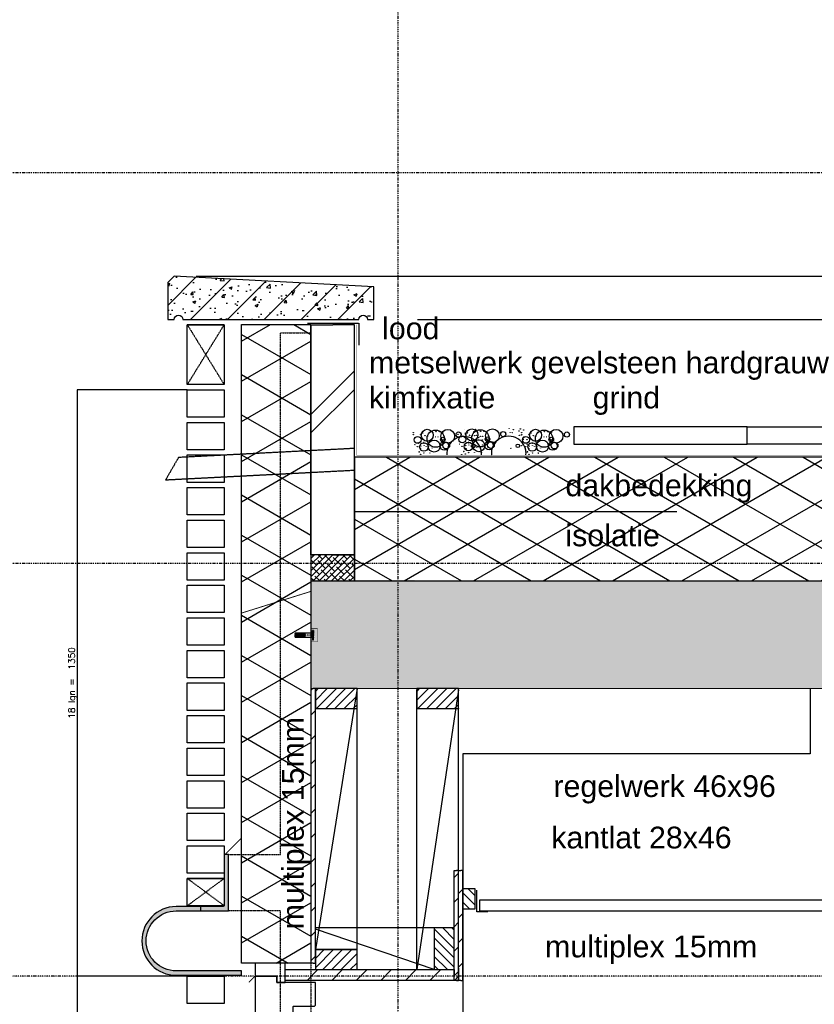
# Model space of a CAD drawing. Extents: x 0 to 297174, y -27731 to 163980.
# Tile 10 of 152: x 106804 to 108635, y 98301 to 100568. Entities that reach past the tile are written whole.
import ezdxf
from ezdxf.enums import TextEntityAlignment as Align

# ---------------------------------------------------------------- set-up
doc = ezdxf.new("R2010")
doc.units = 0
doc.header["$LTSCALE"] = 5
doc.header["$MEASUREMENT"] = 0
doc.header["$PDMODE"] = 3
doc.header["$PDSIZE"] = 0.1
for name, pattern in [('DASHDOT', [1, 0.5, -0.25, 0, -0.25]), ('DD1', [2.66667, 1.66667, -0.5, 0, -0.5]), ('HIDDEN', [0.375, 0.25, -0.125]), ('HIDDEN2', [0.1875, 0.125, -0.0625])]:
    doc.linetypes.add(name, pattern=pattern)
doc.layers.get('0').update_dxf_attribs({"linetype": 'CONTINUOUS'})
doc.layers.get('DEFPOINTS').update_dxf_attribs({"linetype": 'CONTINUOUS'})
for name, color, linetype in [('A--A21--_F-23-', 9, 'CONTINUOUS'), ('A--A21--_F123-', 9, 'CONTINUOUS'), ('A--A23--_F--3-', 9, 'CONTINUOUS'), ('A--A25--_F--3-', 9, 'CONTINUOUS'), ('A--A26--_F--3-', 9, 'CONTINUOUS'), ('A--A42--_F-23-', 9, 'CONTINUOUS'), ('A--L13D3_VLOEREN', 3, 'CONTINUOUS'), ('A--L13DC4_VLOEREN', 4, 'HIDDEN'), ('A--L21--', 3, 'CONTINUOUS'), ('A--L21--_F--3-', 7, 'CONTINUOUS'), ('A--L21--_F-23-', 4, 'CONTINUOUS'), ('A--L21D1_BUITENWAND', 1, 'CONTINUOUS'), ('A--L21DC1_BUITENWAND', 1, 'HIDDEN'), ('A--L22DC4_BINNENWAND', 4, 'HIDDEN'), ('A--L25--', 7, 'CONTINUOUS'), ('A--L25--_F-23-', 7, 'CONTINUOUS'), ('A--L26--_F--3-', 7, 'CONTINUOUS'), ('A--L28--_F--3-', 1, 'CONTINUOUS'), ('A--L28D1_KONSTRUKTIES', 1, 'CONTINUOUS'), ('A--L28DC1_KONSTRUKTIES', 1, 'HIDDEN2'), ('A--L31--_F--3-', 7, 'CONTINUOUS'), ('A--L31D1_BUITENKOZIJN', 1, 'CONTINUOUS'), ('A--L35--', 7, 'CONTINUOUS'), ('A--L35--_F-23-', 7, 'CONTINUOUS'), ('A--L35-D2-_PLAFONDS', 2, 'CONTINUOUS'), ('A--L35-D4-_PLAFONDS', 4, 'CONTINUOUS'), ('A--L351-_F-23-', 7, 'CONTINUOUS'), ('A--L42--', 7, 'CONTINUOUS'), ('A--L42--_F--3-', 7, 'CONTINUOUS'), ('A--L42--_F-23-', 7, 'CONTINUOUS'), ('A--M$1A-_F123-', 1, 'CONTINUOUS'), ('A--T$1A-_F123_20', 1, 'CONTINUOUS'), ('STRAMIEN', 8, 'DD1'), ('X--LR---_CP', 7, 'CONTINUOUS')]:
    doc.layers.add(name, color=color, linetype=linetype)
doc.styles.add('EB2', font='ARIAL.TTF')
doc.styles.add('HIEMSTRA', font='romans.shx')
doc.dimstyles.new('ALFA25', dxfattribs={"dimtxt": 50, "dimasz": 2, "dimexe": 0.3, "dimexo": 0.3, "dimgap": 2, "dimtad": 1, "dimdec": 0, "dimzin": 0, "dimdsep": 46, "dimtxsty": 'HIEMSTRA', "dimblk1": 'OBLIQUE', "dimblk2": 'OBLIQUE', "dimsah": 1, "dimcen": 0.09, "dimdle": 0.3, "dimclrd": 1, "dimclre": 1, "dimclrt": 2, "dimadec": 0, "dimazin": 0, "dimtfac": 0.75, "dimtdec": 4, "dimtix": 1, "dimtmove": 2, "dimatfit": 3, "dimldrblk": 'OBLIQUE', "dimfxl": 0, "dimtvp": 625, "dimtolj": 1, "dimtzin": 0, "dimarcsym": 0})
pattern_1 = [(45, (0, 0), (-10.6066, 10.6066), [])]

# ---------------------------------------------------------------- blocks, each defined once
blk = doc.blocks.new('Q020259-')
at = {"layer": 'A--A25--_F--3-'}
h = blk.add_hatch(dxfattribs=at)
h.set_pattern_fill('ALFALINE', color=256, scale=15, style=0, pattern_type=2)
h.set_pattern_definition(pattern_1)
h.paths.add_polyline_path([(0, 0), (0, 46), (28, 46), (28, 0)])
at = {"layer": 'A--L25--_F-23-', "color": 2, "linetype": 'Continuous'}
blk.add_lwpolyline([(0, 0), (0, 46), (28, 46), (28, 0)], close=True, dxfattribs=at)
at = {"layer": 'X--LR---_CP'}
for p in [(0, 0), (0, 0), (28, 0)]:
    blk.add_point(p, dxfattribs=at)
blk = doc.blocks.new('_OBLIQUE')
at = {"color": 0, "linetype": 'ByBlock'}
blk.add_line((-0.5, -0.5), (0.5, 0.5), dxfattribs=at)
blk = doc.blocks.new('*D306')
at = {"layer": 'A--M$1A-_F123-', "color": 1, "lineweight": -2}
for p, q in [((107190.6, 98365.9), (106937.3, 98365.9)), ((106937.4, 96640.8), (106937.4, 98366)), ((107190.6, 96640.9), (106937.3, 96640.9))]:
    blk.add_line(p, q, dxfattribs=at)
at = {"layer": 'DEFPOINTS', "color": 0}
for p in [(106937.4, 98365.9), (107190.7, 98365.9), (107190.7, 96640.9)]:
    blk.add_point(p, dxfattribs=at)
at = {"layer": 'A--M$1A-_F123-', "color": 1, "lineweight": -2, "xscale": 0.6, "yscale": 0.6, "zscale": 0.6}
for p, rotation in [((106937.4, 98365.9), 90), ((106937.4, 96640.9), 270)]:
    blk.add_blockref('_OBLIQUE', p, dxfattribs=dict(at, rotation=rotation))
at = {"layer": 'A--M$1A-_F123-', "color": 2, "insert": (106926.8, 97503.4), "char_height": 15, "attachment_point": 5, "rotation": 90, "style": 'HIEMSTRA'}
blk.add_mtext('\\A1;23 lgn =  1725', dxfattribs=at)
blk = doc.blocks.new('*D307')
at = {"layer": 'A--M$1A-_F123-', "color": 1, "lineweight": -2}
for p, q in [((106937.4, 98365.8), (106937.4, 99716)), ((107190.6, 99715.9), (106937.3, 99715.9)), ((107190.6, 98365.9), (106937.3, 98365.9))]:
    blk.add_line(p, q, dxfattribs=at)
at = {"layer": 'DEFPOINTS', "color": 0}
for p in [(106937.4, 99715.9), (107190.7, 99715.9), (107190.7, 98365.9)]:
    blk.add_point(p, dxfattribs=at)
at = {"layer": 'A--M$1A-_F123-', "color": 1, "lineweight": -2, "xscale": 0.6, "yscale": 0.6, "zscale": 0.6}
for p, rotation in [((106937.4, 99715.9), 90), ((106937.4, 98365.9), 270)]:
    blk.add_blockref('_OBLIQUE', p, dxfattribs=dict(at, rotation=rotation))
at = {"layer": 'A--M$1A-_F123-', "color": 2, "insert": (106926.8, 99040.9), "char_height": 15, "attachment_point": 5, "rotation": 90, "style": 'HIEMSTRA'}
blk.add_mtext('\\A1;18 lgn =  1350', dxfattribs=at)
blk = doc.blocks.new('Q020283-')
at = {"layer": 'A--A25--_F--3-'}
h = blk.add_hatch(dxfattribs=at)
h.set_pattern_fill('ALFALINE', color=256, scale=15, style=0, pattern_type=2)
h.set_pattern_definition(pattern_1)
h.paths.add_polyline_path([(0, 0), (0, 96), (46, 96), (46, 0)])
at = {"layer": 'A--L25--_F-23-', "color": 2, "linetype": 'Continuous'}
blk.add_lwpolyline([(0, 0), (0, 96), (46, 96), (46, 0)], close=True, dxfattribs=at)
at = {"layer": 'X--LR---_CP'}
for p in [(0, 0), (0, 0), (46, 0)]:
    blk.add_point(p, dxfattribs=at)
blk = doc.blocks.new('*U1652')
at = {"layer": 'A--A42--_F-23-', "linetype": 'Continuous'}
h = blk.add_hatch(dxfattribs=at)
h.set_pattern_fill('ALFALINE', color=256, scale=40, style=0)
h.set_pattern_definition([(45, (-107480.67, -98395.898), (-28.284271, 28.284271), [])])
h.paths.add_polyline_path([(0, 0), (-5, 0), (-5, 631.9), (0, 631.9), (5, 631.9), (5, 0)])
at = {"layer": 'A--L42--_F-23-', "color": 2, "linetype": 'Continuous'}
for points in [[(0, 0), (-5, 0), (-5, 631.9), (0, 631.9)], [(0, 0), (5, 0), (5, 631.9), (0, 631.9)]]:
    blk.add_lwpolyline(points, dxfattribs=at)
blk = doc.blocks.new('Q020628-')
at = {"layer": 'A--L28--_F--3-', "color": 4, "linetype": 'Continuous'}
blk.add_lwpolyline([(0, 0), (0, 130), (8, 130, -0.414214), (10, 128), (10, 13.5, 0.414214), (13.5, 10), (63, 10, -0.414214), (65, 8), (65, 0)], format="xyb", close=True, dxfattribs=at)
at = {"layer": 'X--LR---_CP', "color": 4, "linetype": 'Continuous'}
blk.add_point((0, 0), dxfattribs=at)
blk = doc.blocks.new('Q031612-')
at = {"layer": 'A--L35--_F-23-', "color": 1, "linetype": 'Continuous'}
for points in [[(0, 0), (0, 11), (-4.5, 11), (-5, 10.5), (-5, -10.5), (-4.5, -11), (0, -11), (0, -4.7), (-4.5, -4.7), (0, -4.7), (0, -11), (-4.5, -11), (-5, -10.5), (-5, -4.2), (-4.5, -4.7), (-5, -5.2)], [(-5, 4.4), (-4.5, 4.9), (-5, 5.4)], [(-4.5, 4.9), (0, 4.9), (0, -4.7)], [(34, 4.5), (32.9, -4.4)], [(33, 4.5), (33, -4.4)], [(35.6, 4.5), (34.5, -4.4)], [(37.1, 4.5), (36, -4.4)], [(38.6, 4.5), (37.5, -4.4)], [(40.1, 4.5), (39, -4.4)], [(41.6, 4.5), (40.5, -4.4)], [(43.1, 4.5), (42, -4.4)], [(44.6, 4.5), (43.5, -4.4)], [(46.1, 4.5), (45, -4.4)], [(47.6, 4.5), (46.5, -4.4)], [(49.2, 4.5), (48.1, -4.4)], [(50.7, 4.5), (49.6, -4.4)], [(52.2, 4.5), (51.1, -4.4)], [(53.7, 4.5), (52.6, -4.4)], [(55.2, 4.5), (54.1, -4.4)], [(56.7, 4.5), (55.6, -4.4)], [(58.2, 4.5), (57.1, -4.4)], [(59.7, 4.5), (58.6, -4.4)], [(61.3, 4.5), (60.2, -4.4)], [(62.8, 4.5), (61.7, -4.4)], [(64.3, 4.5), (63.2, -4.4)], [(65.8, 4.5), (64.7, -4.4)], [(67.3, 4.5), (66.2, -4.4)], [(68.8, 4.5), (67.7, -4.4)], [(70.3, 4.5), (69.2, -4.4)], [(71.8, 4.5), (70.7, -4.4)], [(73.3, 4.5), (72.2, -4.4)], [(74.9, 4.5), (73.8, -4.4)], [(76.4, 4.5), (75.3, -4.4)], [(77.9, 4.5), (76.8, -4.4)], [(79.4, 4.5), (78.3, -4.4)], [(80, -2.8), (79.8, -4.1)]]:
    blk.add_lwpolyline(points, dxfattribs=at)
blk.add_lwpolyline([(80, 4), (79.5, 4.5), (0, 4.5), (0, -4.4), (79.5, -4.4), (80, -3.9)], close=True, dxfattribs=at)
at = {"layer": 'A--L351-_F-23-', "color": 1, "linetype": 'DASHDOT'}
blk.add_lwpolyline([(-7.9, 0), (84, 0)], dxfattribs=at)
at = {"layer": 'X--LR---_CP', "color": 1, "linetype": 'DASHDOT'}
blk.add_point((0, 0), dxfattribs=at)
blk.add_point((0, 0), dxfattribs=at)
blk.add_point((0, 0), dxfattribs=at)
blk = doc.blocks.new('*U1649')
at = {"layer": 'A--A42--_F-23-', "linetype": 'Continuous'}
h = blk.add_hatch(dxfattribs=at)
h.set_pattern_fill('ALFALINE', color=256, scale=40, style=0)
h.set_pattern_definition([(45, (-107820.67, -98355.898), (-28.284271, 28.284271), [])])
h.paths.add_polyline_path([(0, 0), (-5, 0), (-5, 252.9), (0, 252.9), (5, 252.9), (5, 0)])
at = {"layer": 'A--L42--_F-23-', "color": 2, "linetype": 'Continuous'}
for points in [[(0, 0), (-5, 0), (-5, 252.9), (0, 252.9)], [(0, 0), (5, 0), (5, 252.9), (0, 252.9)]]:
    blk.add_lwpolyline(points, dxfattribs=at)
blk = doc.blocks.new('*U1647')
at = {"layer": 'A--A21--_F123-', "linetype": 'Continuous'}
h = blk.add_hatch(dxfattribs=at)
h.set_pattern_fill('ALFABKST', color=256, scale=212, style=0)
h.set_pattern_definition([(45, (-107525.65, -99229.9), (-212.00007, 212.00007), []), (45, (-107483.25, -99229.9), (-212.00007, 212.00007), [])])
h.paths.add_polyline_path([(0, 0), (-50, 0), (-50, 530), (0, 530), (50, 530), (50, 0)])
at = {"layer": 'A--L21--_F--3-', "color": 4, "linetype": 'Continuous'}
for points in [[(0, 0), (-50, 0), (-50, 530), (0, 530)], [(0, 0), (50, 0), (50, 530), (0, 530)]]:
    blk.add_lwpolyline(points, dxfattribs=at)
blk = doc.blocks.new('*U1646')
at = {"layer": 'A--A42--_F-23-', "linetype": 'Continuous'}
h = blk.add_hatch(dxfattribs=at)
h.set_pattern_fill('ALFALINE', color=256, scale=40, style=0)
h.set_pattern_definition([(45, (-107810.68, -98355.898), (-28.284271, 28.284271), [])])
h.paths.add_polyline_path([(0, 0), (-5, 0), (-5, 252.9), (0, 252.9), (5, 252.9), (5, 0)])
at = {"layer": 'A--L42--_F-23-', "color": 2, "linetype": 'Continuous'}
for points in [[(0, 0), (-5, 0), (-5, 252.9), (0, 252.9)], [(0, 0), (5, 0), (5, 252.9), (0, 252.9)]]:
    blk.add_lwpolyline(points, dxfattribs=at)

msp = doc.modelspace()

# ---------------------------------------------------------------- hatches: boundary and pattern name
h = msp.add_hatch(color=256)
edge = h.paths.add_edge_path()
edge.add_arc((107164.9, 98446.9), 79, 90, 270)
edge.add_line((107164.9, 98367.9), (107315.7, 98367.9))
edge.add_line((107315.7, 98367.9), (107315.7, 98377.9))
edge.add_line((107315.7, 98377.9), (107164.9, 98377.9))
edge.add_arc((107164.9, 98446.9), 69, 90, 270, ccw=False)
edge.add_line((107164.9, 98515.9), (107174.9, 98515.9))
edge.add_line((107174.9, 98515.9), (107285.7, 98515.9))
edge.add_line((107285.7, 98515.9), (107285.7, 98645.9))
edge.add_line((107285.7, 98645.9), (107277.7, 98645.9))
edge.add_arc((107277.7, 98643.9), 2, 90, 180)
edge.add_line((107275.7, 98643.9), (107275.7, 98529.4))
edge.add_arc((107272.2, 98529.4), 3.5, -90, 0, ccw=False)
edge.add_line((107272.2, 98525.9), (107164.9, 98525.9))
at = {"layer": 'A--A21--_F-23-'}
h = msp.add_hatch(dxfattribs=at)
h.set_pattern_fill('ALFAISO', color=256, scale=80, angle=270, style=0, pattern_type=2)
h.set_pattern_definition([(210, (198209.02, 3394.995), (-40, 69.28203), []), (150, (198209.02, 3394.995), (40, 69.28203), [])])
h.paths.add_polyline_path([(107315.7, 99866.3), (107475.6, 99866.3), (107475.6, 98395.9), (107393.9, 98395.9), (107315.6, 98395.9)])
h = msp.add_hatch(dxfattribs=at)
h.set_pattern_fill('ALFAISO', color=256, scale=80, angle=270, style=0, pattern_type=2)
h.set_pattern_definition([(330, (-26803.67, 3520), (40, 69.282032), []), (30, (-26803.67, 3520), (-40, 69.282032), [])])
h.paths.add_polyline_path([(107575.6, 99275.8), (109698.4, 99275.9), (109698.4, 99560.6), (107575.6, 99560.6)])
h = msp.add_hatch(dxfattribs=at)
h.set_pattern_fill('ANSI38', color=256, scale=80, style=0)
h.set_pattern_definition([(45, (17699.783, 20.001), (-7.0710678, 7.0710678), []), (135, (17699.783, 20.001), (-21.2132034, 7.0710678), [25, -15])])
h.paths.add_polyline_path([(107475.6, 99275.9), (107575.6, 99275.8), (107575.6, 99335.9), (107475.6, 99335.9)])
at = {"layer": 'A--A23--_F--3-'}
h = msp.add_hatch(dxfattribs=at)
h.set_pattern_fill('ALFABET', color=256, scale=20, angle=1, style=0, pattern_type=2)
h.set_pattern_definition([(133.96105, (223175.86, -56.78), (86.37743, 83.3003), []), (128.96105, (223175.86, -56.78), (-143.65602, -9.94727), [15, -165]), (183.96105, (223175.86, -56.78), (30.47347, 149.91052), [12, -132]), (78.50965, (223163.89, -57.6), (-113.18265, 139.96316), [12.74804, -140.22842]), (132.77685, (223176.59, -16.78), (-214.01336, -29.22809), [22.5, -247.5]), (82.32545, (223158.75, -19.22), (-183.36924, 198.18103), [19.12206, -210.3426]), (187.77685, (223176.59, -16.78), (-183.3691, 198.18117), [18, -198]), (157.96105, (223156.41, -26.42), (-120.82185, -78.3459), [15, -165]), (212.96105, (223156.41, -26.42), (-46.02536, 145.88853), [12, -132]), (107.50965, (223146.34, -32.95), (-166.84727, 67.5425), [12.74804, -140.22842]), (141.46105, (223175.86, -56.776), (-1.224356, 66.611922), [0, -130.4, 0, -134, 0, -132.5]), (171.46105, (223175.86, -56.776), (-51.174953, 79.823376), [0, -76.4, 0, -127.4, 0, -50.5]), (211.46105, (223220.455, -57.585), (-106.828729, -2.574365), [0, -50, 0, -156, 0, -207]), (221.46105, (223240.45, -57.95), (-116.255035, 22.132587), [0, -65, 0, -103.6, 0, -147]), (221.46105, (223240.45, -57.95), (-116.255035, 22.132587), [0, -65, 0, -103.6, 0, -147])])
h.paths.add_polyline_path([(110608.9, 99275.7), (107475.7, 99277.8), (107475.5, 99027.8), (113075.5, 99025.9), (113075.7, 99274), (110852.9, 99275.5), (110852.9, 99275.5), (110608.9, 99275.7)])
at = {"layer": 'A--A26--_F--3-'}
h = msp.add_hatch(dxfattribs=at)
h.set_pattern_fill('ALFABET', color=9, scale=10, style=0, pattern_type=2)
h.set_pattern_definition([(45, (-2692.03, 170), (-42.426407, 42.426407), []), (50, (-2692.03, 170), (71.726018, -6.275213), [7.5, -82.5]), (355, (-2692.03, 170), (-13.875133, 75.219213), [6, -66]), (100.4514, (-2686.05, 169.48), (57.850938, 68.943954), [6.37402, -70.11421]), (46.1842, (-2692.03, 190), (106.724105, -16.5519), [11.25, -123.75]), (96.6356, (-2683.14, 188.62), (93.46627, 97.41179), [9.56103, -105.1713]), (351.1842, (-2692.03, 190), (93.466195, 97.41186), [9, -99]), (21, (-2682.03, 185), (59.690705, -40.26189), [7.5, -82.5]), (326, (-2682.03, 185), (24.331533, 72.515005), [6, -66]), (71.4514, (-2677.056, 181.645), (84.022263, 32.25305), [6.37402, -70.11421]), (37.5, (-2692.03, 170), (1.2159855, 33.2893854), [0, -65.2, 0, -67, 0, -66.25]), (7.5, (-2692.03, 170), (26.306954, 39.441171), [0, -38.2, 0, -63.7, 0, -25.25]), (327.5, (-2714.33, 170), (53.3822436, -2.255487), [0, -25, 0, -78, 0, -103.5]), (317.5, (-2724.33, 170), (58.318617, 10.010498), [0, -32.5, 0, -51.8, 0, -73.5]), (317.5, (-2724.33, 170), (58.318617, 10.010498), [0, -32.5, 0, -51.8, 0, -73.5])])
edge = h.paths.add_edge_path()
edge.add_line((107620.7, 99877.9), (107620.7, 99952.9))
edge.add_line((107620.7, 99952.9), (107160.7, 99977.9))
edge.add_line((107160.7, 99977.9), (107145.7, 99962.9))
edge.add_line((107145.7, 99962.9), (107145.7, 99877.9))
edge.add_line((107145.7, 99877.9), (107160.7, 99877.9))
edge.add_arc((107170.7, 99877.9), 10, 0, 180, ccw=False)
edge.add_line((107180.7, 99877.9), (107585.7, 99877.9))
edge.add_arc((107595.7, 99877.9), 10, 0, 180, ccw=False)
edge.add_line((107605.7, 99877.9), (107620.7, 99877.9))
at = {"layer": 'A--L28--_F--3-', "linetype": 'Continuous'}
msp.add_hatch(color=4, dxfattribs=at).paths.add_polyline_path([(107275.7, 98529.4), (107275.7, 98527.9), (107275.3, 98527.9, -0.28969), (107272.2, 98525.9), (107222.7, 98525.9, 0.414214), (107220.7, 98523.9), (107220.7, 98515.9), (107285.7, 98515.9), (107285.7, 98645.9), (107277.7, 98645.9, 0.414214), (107275.7, 98643.9)])

# ---------------------------------------------------------------- linework, layer by layer
at = {"const_width": 1}
msp.add_lwpolyline([(107478.2, 99145.9), (107475.7, 99145.9), (107475.7, 99135.9), (107490.7, 99135.9), (107490.7, 99165.9), (107475.7, 99165.9), (107475.7, 99155.9), (107478.2, 99155.9)], dxfattribs=at)
for centre, radius in [((107829.3, 99625.3), 0.331), ((107846.4, 99612.2), 13.8), ((107855.4, 99625.2), 0.331), ((107893.6, 99610.1), 15.8), ((107932.2, 99626.3), 0.331), ((107958, 99625.7), 0.331), ((107958.3, 99626.2), 0.331), ((107711.2, 99617.3), 0.331), ((107711.2, 99612.7), 0.331), ((107721.2, 99600.7), 7.92), ((107728, 99613), 0.331), ((107728, 99613), 0.331), ((107743.5, 99611.2), 13.8), ((107733, 99616.8), 0.331), ((107738.3, 99610.3), 0.331), ((107738.6, 99610.6), 0.331), ((107762.9, 99603.5), 19.8), ((107743.8, 99608.8), 0.331), ((107748.3, 99617.7), 0.331), ((107762.9, 99607.7), 0.331), ((107763.4, 99619.5), 0.331), ((107763.5, 99619.4), 0.331), ((107768.2, 99607.7), 0.331), ((107771.4, 99619.5), 0.331), ((107771.6, 99619.5), 0.331), ((107771.7, 99619.4), 0.331), ((107779.4, 99601.4), 5.32), ((107790.7, 99609.1), 15.8), ((107779.5, 99617.2), 0.331), ((107815.7, 99613), 5.94), ((107814.1, 99613.6), 0.331), ((107824.1, 99601.7), 7.92), ((107820.6, 99616.7), 0.331), ((107830.9, 99613.9), 0.331), ((107830.9, 99613.9), 0.331), ((107831.6, 99616.5), 0.331), ((107835.9, 99617.7), 0.331), ((107836.3, 99616.5), 0.331), ((107838.7, 99623), 0.331), ((107839, 99623.5), 0.331), ((107841.2, 99611.2), 0.331), ((107841.5, 99611.5), 0.331), ((107865.8, 99604.4), 19.8), ((107846.7, 99609.8), 0.331), ((107851.2, 99618.6), 0.331), ((107851.9, 99620.2), 0.331), ((107852.2, 99620), 0.331), ((107852.5, 99610.3), 0.331), ((107852.8, 99610.1), 0.331), ((107855.1, 99624.7), 0.331), ((107857.5, 99611.2), 0.331), ((107862.2, 99605.9), 0.331), ((107862.8, 99622.4), 0.331), ((107865.8, 99608.7), 0.331), ((107866.3, 99620.4), 0.331), ((107866.4, 99620.4), 0.331), ((107871.1, 99608.7), 0.331), ((107874.3, 99620.5), 0.331), ((107874.5, 99620.4), 0.331), ((107874.6, 99620.4), 0.331), ((107882.3, 99602.4), 5.32), ((107882.3, 99602.4), 0.331), ((107882.3, 99602.4), 0.331), ((107918.6, 99614), 5.94), ((107923.5, 99617.6), 0.331), ((107934.5, 99617.5), 0.331), ((107939.2, 99617.5), 0.331), ((107941.6, 99623.9), 0.331), ((107941.9, 99624.4), 0.331), ((107954.8, 99621.2), 0.331), ((107955.1, 99621), 0.331), ((107955.4, 99611.2), 0.331), ((107955.7, 99611), 0.331), ((107960.4, 99612.2), 0.331), ((107960.9, 99617.3), 0.331), ((107960.9, 99612.7), 0.331), ((107970.9, 99600.7), 7.92), ((107965.1, 99606.9), 0.331), ((107965.7, 99623.3), 0.331), ((107977.6, 99613), 0.331), ((107977.6, 99613), 0.331), ((107993.1, 99611.2), 13.8), ((107982.6, 99616.8), 0.331), ((107987.9, 99610.3), 0.331), ((107988.2, 99610.6), 0.331), ((108012.6, 99603.5), 19.8), ((107993.4, 99608.8), 0.331), ((107997.9, 99617.7), 0.331), ((108012.6, 99607.7), 0.331), ((108013, 99619.5), 0.331), ((108013.2, 99619.4), 0.331), ((108017.9, 99607.7), 0.331), ((108021, 99619.5), 0.331), ((108021.2, 99619.5), 0.331), ((108021.4, 99619.4), 0.331), ((108029.1, 99601.4), 5.32), ((108040.3, 99609.1), 15.8), ((108029.2, 99617.2), 0.331), ((108065.3, 99613), 5.94), ((107715.1, 99589.9), 0.331), ((107720.6, 99585.1), 0.331), ((107723.6, 99593), 0.331), ((107723.7, 99593.1), 0.331), ((107735.9, 99584.3), 9.89), ((107728, 99580.2), 0.331), ((107728.9, 99586.2), 0.331), ((107730.8, 99592.8), 0.331), ((107735.5, 99594.5), 0.331), ((107735.9, 99592.7), 0.331), ((107736.4, 99588), 0.331), ((107741, 99585.7), 0.331), ((107741.7, 99597.9), 0.331), ((107741.7, 99597.9), 0.331), ((107744.6, 99589.2), 0.331), ((107759.3, 99586.3), 13.8), ((107746.1, 99585.6), 0.331), ((107746.5, 99580.9), 0.331), ((107754.8, 99582.1), 0.331), ((107782.9, 99586.6), 9.89), ((107774.3, 99582.1), 0.331), ((107779.4, 99601.4), 0.331), ((107779.4, 99601.4), 0.331), ((107787.1, 99587.7), 7.91), ((107779.8, 99591.1), 0.331), ((107779.8, 99591.1), 0.331), ((107779.8, 99591.1), 0.331), ((107779.8, 99591.1), 0.331), ((107782.1, 99598.8), 0.331), ((107782.1, 99598.8), 0.331), ((107782.1, 99598.8), 0.331), ((107782.1, 99598.8), 0.331), ((107791.6, 99591.8), 0.331), ((107818, 99590.8), 0.331), ((107823.5, 99586), 0.331), ((107826.5, 99594), 0.331), ((107826.6, 99594), 0.331), ((107838.8, 99585.2), 9.89), ((107830.9, 99581.1), 0.331), ((107831.8, 99587.2), 0.331), ((107833.3, 99580.2), 0.331), ((107833.7, 99593.8), 0.331), ((107838.4, 99595.4), 0.331), ((107838.8, 99593.6), 0.331), ((107839.3, 99588.9), 0.331), ((107843.9, 99586.7), 0.331), ((107844.6, 99598.8), 0.331), ((107844.6, 99598.8), 0.331), ((107849.4, 99586.1), 3.96), ((107847.5, 99590.1), 0.331), ((107862.2, 99587.2), 13.8), ((107849, 99586.5), 0.331), ((107849.4, 99581.8), 0.331), ((107853.3, 99585.6), 0.331), ((107857.7, 99583), 0.331), ((107858.1, 99586.2), 0.331), ((107861, 99600.3), 0.331), ((107861.6, 99601.3), 0.331), ((107870.4, 99600.1), 0.331), ((107871, 99588.9), 0.331), ((107885.8, 99587.6), 9.89), ((107877.2, 99583.1), 0.331), ((107890, 99588.7), 7.91), ((107882.7, 99592.1), 0.331), ((107882.7, 99592.1), 0.331), ((107882.7, 99592.1), 0.331), ((107882.7, 99592.1), 0.331), ((107885, 99599.8), 0.331), ((107885, 99599.8), 0.331), ((107885, 99599.8), 0.331), ((107885, 99599.8), 0.331), ((107894.5, 99592.7), 0.331), ((107936.2, 99581.1), 0.331), ((107952.3, 99587), 3.96), ((107956.2, 99586.5), 0.331), ((107960.9, 99587.2), 0.331), ((107963.9, 99601.3), 0.331), ((107964.5, 99602.2), 0.331), ((107964.7, 99589.9), 0.331), ((107970.3, 99585.1), 0.331), ((107973.2, 99593), 0.331), ((107973.3, 99601), 0.331), ((107973.4, 99593.1), 0.331), ((107973.9, 99589.9), 0.331), ((107985.5, 99584.3), 9.89), ((107977.6, 99580.2), 0.331), ((107978.5, 99586.2), 0.331), ((107980.4, 99592.8), 0.331), ((107985.2, 99594.5), 0.331), ((107985.5, 99592.7), 0.331), ((107986, 99588), 0.331), ((107990.6, 99585.7), 0.331), ((107991.3, 99597.9), 0.331), ((107991.3, 99597.9), 0.331), ((107994.2, 99589.2), 0.331), ((108008.9, 99586.3), 13.8), ((107995.7, 99585.6), 0.331), ((107996.2, 99580.9), 0.331), ((108004.4, 99582.1), 0.331), ((108032.6, 99586.6), 9.89), ((108024, 99582.1), 0.331), ((108029.1, 99601.4), 0.331), ((108029.1, 99601.4), 0.331), ((108036.8, 99587.7), 7.91), ((108029.5, 99591.1), 0.331), ((108029.5, 99591.1), 0.331), ((108029.5, 99591.1), 0.331), ((108029.5, 99591.1), 0.331), ((108031.7, 99598.8), 0.331), ((108031.7, 99598.8), 0.331), ((108031.7, 99598.8), 0.331), ((108031.7, 99598.8), 0.331), ((108041.2, 99591.8), 0.331), ((107724.8, 99573.1), 0.331), ((107725, 99573.2), 0.331), ((107728.3, 99567.2), 0.331), ((107735.9, 99570.2), 0.331), ((107749.4, 99570.2), 0.331), ((107823, 99566.4), 0.331), ((107827.7, 99574), 0.331), ((107827.9, 99574.1), 0.331), ((107831.2, 99568.2), 0.331), ((107838.8, 99571.1), 0.331), ((107852.3, 99571.1), 0.331), ((107868.1, 99571.9), 0.331), ((107868.1, 99571.9), 0.331), ((107868.1, 99571.9), 0.331), ((107868.1, 99571.9), 0.331), ((107891.3, 99566.3), 0.331), ((107971, 99572.8), 0.331), ((107971, 99572.8), 0.331), ((107971, 99572.8), 0.331), ((107971, 99572.8), 0.331), ((107974.4, 99573.1), 0.331), ((107974.6, 99573.2), 0.331), ((107977.9, 99567.2), 0.331), ((107985.6, 99570.2), 0.331), ((107999.1, 99570.2), 0.331)]:
    msp.add_circle(centre, radius)
for centre, start, end in [((107828.2, 99568.3), 356.2296, 183.7704), ((107931.1, 99569.2), 354.8736, 185.1264)]:
    msp.add_arc(centre, 40, start, end)
at = {"layer": 'A--A42--_F-23-'}
for p, q in [((107466.7, 98355.9), (107491.7, 98380.9)), ((107523.3, 98355.9), (107548.3, 98380.9)), ((107579.8, 98355.9), (107604.8, 98380.9)), ((107636.4, 98355.9), (107661.4, 98380.9)), ((107693, 98355.9), (107718, 98380.9)), ((107749.5, 98355.9), (107774.5, 98380.9)), ((107806.1, 98355.9), (107815.7, 98365.5))]:
    msp.add_line(p, q, dxfattribs=at)
at = {"layer": 'A--L13D3_VLOEREN'}
msp.add_lwpolyline([(107475.6, 99275.9), (107575.6, 99275.8), (107575.6, 99335.9), (107475.6, 99335.9)], close=True, dxfattribs=at)
at = {"layer": 'A--L13DC4_VLOEREN', "const_width": 1}
msp.add_lwpolyline([(107580.6, 99866.3), (107580.6, 99565.6), (109693.4, 99565.6), (109693.4, 100093.6)], dxfattribs=at)
at = {"layer": 'A--L13DC4_VLOEREN'}
msp.add_lwpolyline([(107467.5, 99869.8), (107585.6, 99869.8), (107585.6, 99818.4)], dxfattribs=at)
at = {"layer": 'A--L21--'}
for points in [[(107275.7, 99727.9), (107190.7, 99727.9), (107190.7, 99865.9), (107275.7, 99865.9)], [(107275.7, 99727.9), (107190.7, 99727.9), (107190.7, 99865.9), (107275.7, 99865.9)], [(107315.7, 99866.3), (107475.6, 99866.3), (107475.6, 98395.9), (107393.9, 98395.9), (107393.9, 98395.9), (107315.6, 98395.9)], [(107275.7, 99652.9), (107190.7, 99652.9), (107190.7, 99715.9), (107275.7, 99715.9)], [(107275.7, 99652.9), (107190.7, 99652.9), (107190.7, 99715.9), (107275.7, 99715.9)], [(107275.7, 99577.9), (107190.7, 99577.9), (107190.7, 99640.9), (107275.7, 99640.9)], [(107275.7, 99577.9), (107190.7, 99577.9), (107190.7, 99640.9), (107275.7, 99640.9)], [(107275.7, 99502.9), (107190.7, 99502.9), (107190.7, 99565.9), (107275.7, 99565.9)], [(107275.7, 99502.9), (107190.7, 99502.9), (107190.7, 99565.9), (107275.7, 99565.9)], [(107575.6, 99275.8), (109698.4, 99275.9), (109698.4, 99560.6), (107575.6, 99560.6)], [(107275.7, 99427.9), (107190.7, 99427.9), (107190.7, 99490.9), (107275.7, 99490.9)], [(107275.7, 99427.9), (107190.7, 99427.9), (107190.7, 99490.9), (107275.7, 99490.9)], [(107275.7, 99352.9), (107190.7, 99352.9), (107190.7, 99415.9), (107275.7, 99415.9)], [(107275.7, 99352.9), (107190.7, 99352.9), (107190.7, 99415.9), (107275.7, 99415.9)], [(107275.7, 99277.9), (107190.7, 99277.9), (107190.7, 99340.9), (107275.7, 99340.9)], [(107275.7, 99277.9), (107190.7, 99277.9), (107190.7, 99340.9), (107275.7, 99340.9)], [(107275.7, 99202.9), (107190.7, 99202.9), (107190.7, 99265.9), (107275.7, 99265.9)], [(107275.7, 99127.9), (107190.7, 99127.9), (107190.7, 99190.9), (107275.7, 99190.9)], [(107275.7, 99052.9), (107190.7, 99052.9), (107190.7, 99115.9), (107275.7, 99115.9)], [(107275.7, 98977.9), (107190.7, 98977.9), (107190.7, 99040.9), (107275.7, 99040.9)], [(107275.7, 98902.9), (107190.7, 98902.9), (107190.7, 98965.9), (107275.7, 98965.9)], [(107275.7, 98827.9), (107190.7, 98827.9), (107190.7, 98890.9), (107275.7, 98890.9)], [(107275.7, 98752.9), (107190.7, 98752.9), (107190.7, 98815.9), (107275.7, 98815.9)], [(107275.7, 98677.9), (107190.7, 98677.9), (107190.7, 98740.9), (107275.7, 98740.9)], [(107275.7, 98602.9), (107190.7, 98602.9), (107190.7, 98665.9), (107275.7, 98665.9)], [(107275.7, 98602.9), (107190.7, 98602.9), (107190.7, 98665.9), (107275.7, 98665.9)], [(107275.7, 98527.9), (107190.7, 98527.9), (107190.7, 98590.9), (107275.7, 98590.9)]]:
    msp.add_lwpolyline(points, close=True, dxfattribs=at)
at = {"layer": 'A--L21--', "color": 8}
msp.add_lwpolyline([(107275.7, 98302.9), (107190.7, 98302.9), (107190.7, 98365.9), (107275.7, 98365.9)], close=True, dxfattribs=at)
at = {"layer": 'A--L21--_F-23-', "linetype": 'Continuous', "const_width": 2}
msp.add_lwpolyline([(107550.6, 99275.5), (107475.6, 99275.5), (107475.7, 99251.9), (107315.7, 99201.9), (107315.6, 99027.3), (107314.3, 98682.5), (107275.7, 98643.9), (107275.7, 98527.9), (107220.7, 98525.9), (107164.9, 98525.9)], dxfattribs=at)
at = {"layer": 'A--L21--_F-23-', "linetype": 'Continuous'}
for points in [[(113075.7, 99025.9), (107475.7, 99027.8), (107475.7, 99275.9), (109698.4, 99275.9)], [(109942.4, 99275.9), (113075.7, 99275.9), (113075.7, 99025.9), (107475.7, 99027.8), (107475.7, 99275.9), (109698.4, 99275.9), (109698.4, 99275.9), (109942.4, 99275.9), (109942.4, 99275.9), (113075.7, 99275.9)]]:
    msp.add_lwpolyline(points, dxfattribs=at)
at = {"layer": 'A--L21D1_BUITENWAND'}
for p, q in [((107210.7, 99977.9), (109482.4, 99977.9)), ((107720.7, 99877.9), (109482.4, 99877.9))]:
    msp.add_line(p, q, dxfattribs=at)
at = {"layer": 'A--L21DC1_BUITENWAND'}
msp.add_line((107575.6, 99435.9), (108318.5, 99435.9), dxfattribs=at)
for points in [[(107190.7, 99727.9), (107275.7, 99865.9), (107190.7, 99865.9), (107275.7, 99727.9)], [(107190.7, 98527.9), (107275.7, 98590.9), (107190.7, 98590.9), (107275.7, 98527.9)]]:
    msp.add_lwpolyline(points, close=True, dxfattribs=at)
msp.add_lwpolyline([(107575.6, 99581), (107170.4, 99560.1), (107140.7, 99508.7), (107575.6, 99531)], dxfattribs=at)
at = {"layer": 'A--L22DC4_BINNENWAND', "linetype": 'DD1', "const_width": 2}
msp.add_lwpolyline([(107332.5, 98351.8), (107346.7, 98365.9), (107346.7, 98365.9), (107346.7, 98395.9), (107475.7, 98395.9), (107475.7, 99027.8), (107542.9, 99027.8)], dxfattribs=at)
at = {"layer": 'A--L26--_F--3-', "color": 4, "linetype": 'Continuous'}
msp.add_lwpolyline([(107620.7, 99877.9), (107620.7, 99952.9), (107160.7, 99977.9), (107145.7, 99962.9), (107145.7, 99877.9), (107160.7, 99877.9, -1), (107180.7, 99877.9), (107585.7, 99877.9, -1), (107605.7, 99877.9)], format="xyb", close=True, dxfattribs=at)
at = {"layer": 'A--L28--_F--3-', "color": 4, "linetype": 'Continuous'}
msp.add_lwpolyline([(107164.9, 98525.9), (107164.9, 98525.9, 1), (107164.9, 98367.9), (107315.7, 98367.9), (107315.7, 98377.9), (107164.9, 98377.9, -1), (107164.9, 98515.9), (107174.9, 98515.9), (107285.7, 98515.9), (107285.7, 98645.9), (107277.7, 98645.9, 0.414214), (107275.7, 98643.9), (107275.7, 98529.4, -0.414214), (107272.2, 98525.9)], format="xyb", close=True, dxfattribs=at)
at = {"layer": 'A--L28D1_KONSTRUKTIES'}
msp.add_lwpolyline([(108625.7, 99027.4), (108625.7, 98877.4), (107825.7, 98877.4), (107825.7, 95815.9)], dxfattribs=at)
at = {"layer": 'A--L28DC1_KONSTRUKTIES'}
msp.add_lwpolyline([(107405.7, 95270.9), (107405.7, 96562.8), (107315.7, 96562.8), (107315.7, 96572.9), (107405.7, 96572.9), (107405.7, 96904.8), (107405.7, 96904.8), (107405.7, 96904.8), (107405.7, 98515.9), (107285.7, 98515.9), (107285.7, 98645.9), (107405.7, 98645.9), (107405.7, 99847.2), (107405.7, 99847.2), (107405.7, 99847.2), (107475.6, 99847.2), (107475.7, 91947.5)], dxfattribs=at)
at = {"layer": 'A--L31--_F--3-', "color": 2, "linetype": 'Continuous'}
for points in [[(107416.2, 98350.9), (107416.2, 98395.9), (107346.7, 98395.9), (107346.7, 98365.9), (107396.7, 98365.9), (107396.7, 98350.9)], [(107483.5, 98296.9), (107485.7, 98299), (107485.7, 98350.9), (107485.7, 98350.9), (107485.7, 98350.9), (107485.7, 98350.9), (107485.7, 98350.9), (107396.7, 98350.9), (107396.7, 98365.9), (107346.7, 98365.9), (107346.7, 98292.9), (107346.7, 98276.9), (107347.7, 98275.9), (107433.7, 98275.9), (107434.7, 98276.9), (107434.7, 98284.9), (107434.7, 98296.2), (107435.4, 98296.9)]]:
    msp.add_lwpolyline(points, close=True, dxfattribs=at)
at = {"layer": 'A--L31D1_BUITENKOZIJN'}
for p, q in [((107815.7, 99024.8), (107719.7, 98380.9)), ((107719.7, 98380.9), (107719.7, 99024.8)), ((107815.7, 98478.6), (107815.7, 99027.8)), ((107759.7, 98476.9), (107485.7, 98476.9)), ((107759.7, 98380.9), (107485.7, 98473.9))]:
    msp.add_line(p, q, dxfattribs=at)
msp.add_lwpolyline([(107581.7, 98426.9), (107581.7, 99027.8), (107485.7, 98426.9)], close=True, dxfattribs=at)
at = {"layer": 'A--L35-D2-_PLAFONDS'}
msp.add_lwpolyline([(113075.7, 98540.9), (107864.2, 98540.9), (107864.2, 98515.9), (113075.7, 98515.9)], dxfattribs=at)
at = {"layer": 'A--L35-D4-_PLAFONDS'}
for p, q in [((107857.9, 98513.9), (107857.9, 98563.9)), ((107882.9, 98513.9), (107857.9, 98513.9))]:
    msp.add_line(p, q, dxfattribs=at)
at = {"layer": 'A--L42--_F--3-'}
for points in [[(108480.9, 99631.1), (108080.9, 99631.1), (108080.9, 99591.1), (108480.9, 99591.1)], [(108480.9, 99631.1), (108880.9, 99631.1), (108880.9, 99591.1), (108480.9, 99591.1)]]:
    msp.add_lwpolyline(points, close=True, dxfattribs=at)
at = {"layer": 'A--L42--_F-23-', "color": 2, "linetype": 'Continuous'}
for p, q in [((107416.2, 98369.9), (107416.2, 98383.9)), ((107815.7, 98383.9), (107815.7, 98369.9))]:
    msp.add_line(p, q, dxfattribs=at)
for points in [[(107416.2, 98366.9), (107416.2, 98380.9), (107805.7, 98380.9), (107805.7, 98365.9)], [(107815.7, 98369.9), (107815.7, 98355.9), (107416.2, 98355.9), (107416.2, 98369.9)], [(107815.7, 98369.9), (107815.7, 98355.9), (107416.2, 98355.9), (107416.2, 98369.9)]]:
    msp.add_lwpolyline(points, dxfattribs=at)
at = {"layer": 'STRAMIEN', "linetype": 'DASHDOT'}
for p, q in [((107675.7, 109186.3), (107675.7, 89196.8)), ((115859.7, 100215.9), (104725.4, 100215.9)), ((115859.7, 99315.9), (104725.4, 99315.9)), ((113075.7, 98365.9), (104725.4, 98365.9)), ((113075.7, 98365.9), (104725.4, 98365.9))]:
    msp.add_line(p, q, dxfattribs=at)
at = {"layer": 'X--LR---_CP'}
msp.add_point((107346.7, 98365.9), dxfattribs=at)
msp.add_point((107346.7, 98365.9), dxfattribs=at)
msp.add_point((107346.7, 98365.9), dxfattribs=at)

# ---------------------------------------------------------------- block references
at = {"layer": 'A--L21--'}
msp.add_blockref('*U1647', (107525.6, 99335.9), dxfattribs=at)
at = {"layer": 'A--L25--', "xscale": -1}
for p, rotation in [((107485.7, 98981.8), 270), ((107815.7, 99027.8), 90), ((107485.7, 98380.9), 270)]:
    msp.add_blockref('Q020283-', p, dxfattribs=dict(at, rotation=rotation))
for name, p in [('Q020259-', (107853.7, 98520.9)), ('Q020283-', (107805.7, 98380.9))]:
    msp.add_blockref(name, p, dxfattribs=at)
at = {"layer": 'A--L28--_F--3-', "color": 4, "linetype": 'Continuous', "xscale": -1}
msp.add_blockref('Q020628-', (107285.7, 98515.9), dxfattribs=at)
at = {"layer": 'A--L35--', "xscale": 0.5, "rotation": 180}
msp.add_blockref('Q031612-', (107478.8, 99151), dxfattribs=at)
at = {"layer": 'A--L42--'}
for name, p in [('*U1652', (107480.7, 98395.9)), ('*U1646', (107810.7, 98355.9)), ('*U1649', (107820.7, 98355.9))]:
    msp.add_blockref(name, p, dxfattribs=at)

# ---------------------------------------------------------------- texts
at = {"layer": 'A--T$1A-_F123_20', "style": 'EB2'}
for s, p in [('lood', (107639.5, 99832.4)), ('metselwerk gevelsteen hardgrauw', (107609.2, 99753.8)), ('kimfixatie', (107609.2, 99673.1)), ('grind', (108124.6, 99673.1)), ('dakbedekking', (108061.8, 99470.9)), ('isolatie', (108061.8, 99355.7)), ('regelwerk 46x96', (108034.2, 98778.3))]:
    msp.add_text(s, height=50, dxfattribs=at).set_placement(p)
msp.add_text('multiplex 15mm', height=50, rotation=90, dxfattribs=at).set_placement((107459.1, 98962.6), align=Align.RIGHT)
for s, p in [('kantlat 28x46', (108444.7, 98660)), ('multiplex 15mm ', (108523.3, 98409.1))]:
    msp.add_text(s, height=50, dxfattribs=at).set_placement(p, align=Align.RIGHT)

# ---------------------------------------------------------------- dimensions: what is measured, and where the dimension line sits
at = {"layer": 'A--M$1A-_F123-'}
for base, p1, p2, text, picture, middle in [((106937.4, 99715.9), (107190.7, 98365.9), (107190.7, 99715.9), '18 lgn =  1350', '*D307', (106926.8, 99040.9)), ((106937.4, 98365.9), (107190.7, 96640.9), (107190.7, 98365.9), '23 lgn =  1725', '*D306', (106926.8, 97503.4))]:
    dim = msp.add_linear_dim(base=base, p1=p1, p2=p2, angle=270, text=text, dimstyle='ALFA25', override={"dimscale": 0.3}, dxfattribs=at)
    dim.commit()
    dim.dimension.update_dxf_attribs({"geometry": picture, "text_midpoint": middle})

doc.saveas('drawing.dxf')
